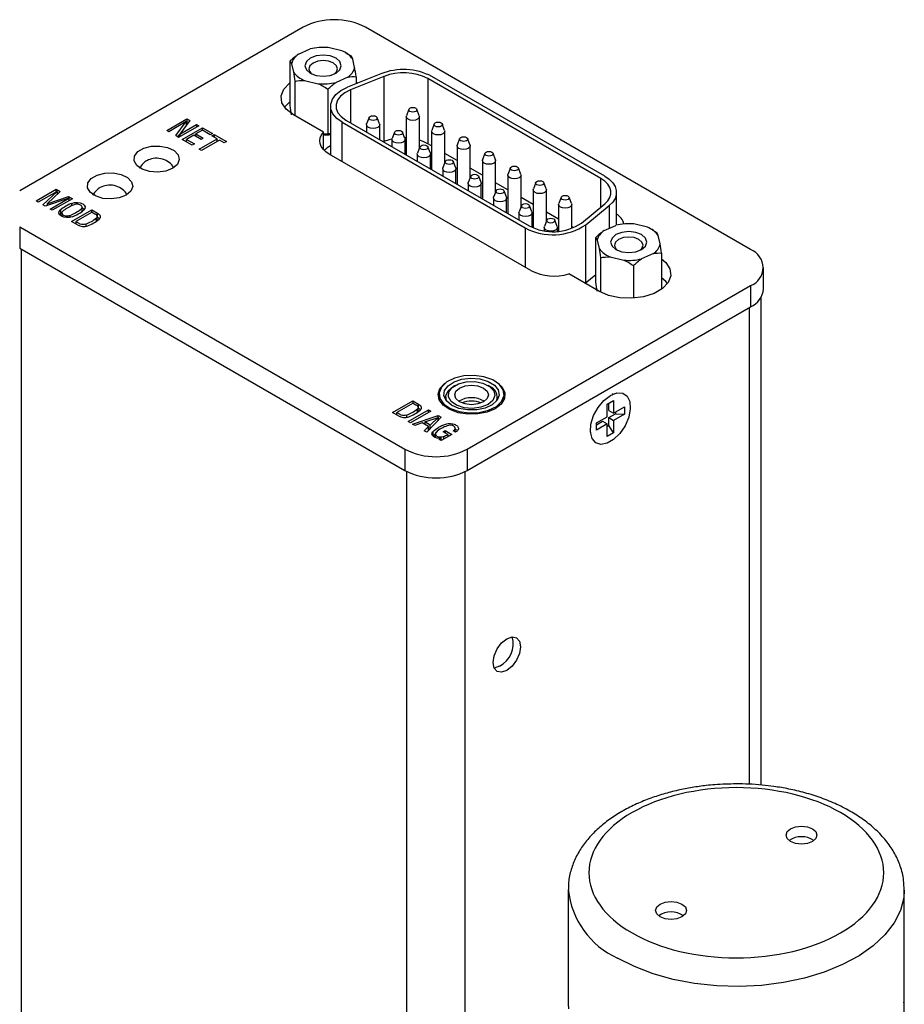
# Model space of a CAD drawing. Header units: inches. Extents: x -0.7 to 12.7, y 0 to 11.9.
# Tile 6 of 6: x 10.3 to 11.6, y 10.4 to 11.9. Entities that reach past the tile are written whole.
import ezdxf

# ---------------------------------------------------------------- set-up
doc = ezdxf.new("R2010")
doc.units = ezdxf.units.IN
doc.header["$MEASUREMENT"] = 0

msp = doc.modelspace()

# ---------------------------------------------------------------- linework, layer by layer
at = {"color": 7, "linetype": 'Continuous', "lineweight": 25}
for p, q in [((10.708, 11.8756), (10.2779, 11.6273)), ((11.3873, 11.5381), (10.8027, 11.8756)), ((10.7011, 11.8348), (10.7189, 11.8427)), ((10.7667, 11.8398), (10.746, 11.8447)), ((10.6886, 11.7566), (10.6886, 11.8244)), ((10.7745, 11.8358), (10.7725, 11.837)), ((10.7813, 11.8315), (10.7743, 11.8355)), ((10.7863, 11.8144), (10.7834, 11.8273)), ((10.6907, 11.8202), (10.6936, 11.8074)), ((10.6957, 11.7935), (10.6957, 11.7413)), ((10.7102, 11.7949), (10.731, 11.7899)), ((10.7759, 11.7999), (10.7581, 11.792)), ((10.8261, 11.805), (10.7754, 11.7845)), ((10.8308, 11.8011), (10.7801, 11.7806)), ((10.7884, 11.8006), (10.7884, 11.7897)), ((10.8308, 11.8011), (10.8308, 11.7021)), ((11.1601, 11.6461), (10.8974, 11.7977)), ((10.8974, 11.7977), (10.8974, 11.6988)), ((11.1659, 11.6494), (10.9032, 11.8011)), ((10.7456, 11.7816), (10.7456, 11.7138)), ((10.7884, 11.7922), (10.7909, 11.7907)), ((10.7497, 11.756), (10.7497, 11.682)), ((10.8685, 11.7511), (10.8648, 11.7413)), ((10.8844, 11.7413), (10.8807, 11.7511)), ((10.501, 11.719), (10.5315, 11.7367)), ((10.5362, 11.734), (10.5208, 11.7132)), ((10.5315, 11.7367), (10.5362, 11.734)), ((10.5315, 11.7367), (10.5315, 11.7302)), ((10.7389, 11.7163), (10.6933, 11.7427)), ((10.7731, 11.7348), (11.051, 11.5743)), ((10.8082, 11.7385), (10.8045, 11.7288)), ((10.8241, 11.7288), (10.8204, 11.7385)), ((10.8646, 11.7401), (10.8646, 11.682)), ((10.8846, 11.6922), (10.8846, 11.7401)), ((10.5042, 11.7171), (10.501, 11.719)), ((10.5305, 11.7323), (10.5042, 11.7171)), ((10.5147, 11.7111), (10.5305, 11.7323)), ((10.5497, 11.7262), (10.5191, 11.7085)), ((10.5208, 11.7132), (10.5465, 11.7281)), ((10.5246, 11.7054), (10.5552, 11.723)), ((10.5305, 11.7323), (10.5305, 11.7263)), ((10.5305, 11.7296), (10.5315, 11.7302)), ((10.5315, 11.7302), (10.5328, 11.7295)), ((10.5552, 11.7192), (10.5454, 11.7136)), ((10.5465, 11.7281), (10.5497, 11.7262)), ((10.5465, 11.7281), (10.5465, 11.7243)), ((10.5552, 11.723), (10.5704, 11.7142)), ((10.5552, 11.7192), (10.5552, 11.723)), ((10.5671, 11.7123), (10.5552, 11.7192)), ((10.7673, 11.7314), (11.0452, 11.571)), ((10.8043, 11.7276), (10.8043, 11.7168)), ((10.8243, 11.7052), (10.8243, 11.7276)), ((10.907, 11.7288), (10.9034, 11.7191)), ((10.9229, 11.7191), (10.9192, 11.7288)), ((10.5191, 11.7085), (10.5147, 11.7111)), ((10.518, 11.7092), (10.5208, 11.7128)), ((10.5208, 11.7132), (10.5208, 11.7095)), ((10.5398, 11.6966), (10.5246, 11.7054)), ((10.5423, 11.7118), (10.5311, 11.7053)), ((10.5311, 11.7053), (10.543, 11.6984)), ((10.5311, 11.7016), (10.5311, 11.7053)), ((10.5534, 11.7054), (10.5423, 11.7118)), ((10.5454, 11.711), (10.5445, 11.7105)), ((10.5454, 11.7136), (10.5565, 11.7072)), ((10.5454, 11.71), (10.5454, 11.7136)), ((10.5501, 11.6906), (10.5774, 11.7064)), ((10.5565, 11.7072), (10.5534, 11.7054)), ((10.581, 11.7043), (10.5537, 11.6886)), ((10.5704, 11.7142), (10.5671, 11.7123)), ((10.5696, 11.7109), (10.5729, 11.7128)), ((10.5774, 11.7064), (10.5696, 11.7109)), ((10.5729, 11.7128), (10.5917, 11.702)), ((10.5729, 11.7128), (10.5729, 11.709)), ((10.5774, 11.7022), (10.5774, 11.7064)), ((10.5774, 11.7038), (10.5787, 11.703)), ((10.5884, 11.7001), (10.581, 11.7043)), ((10.7389, 11.6901), (10.7389, 11.7163)), ((10.7456, 11.7138), (10.7389, 11.7132)), ((10.7497, 11.714), (10.7456, 11.7138)), ((10.8429, 11.7053), (10.8429, 11.6945)), ((10.8468, 11.7163), (10.8431, 11.7065)), ((10.8627, 11.7065), (10.859, 11.7163)), ((10.8646, 11.7075), (10.8623, 11.7075)), ((10.8629, 11.683), (10.8629, 11.7053)), ((10.9031, 11.7179), (10.9031, 11.6597)), ((10.9231, 11.67), (10.9231, 11.7179)), ((10.9456, 11.7066), (10.9419, 11.6968)), ((10.9615, 11.6968), (10.9578, 11.7066)), ((10.5311, 11.7027), (10.5302, 11.7022)), ((10.543, 11.6984), (10.5398, 11.6966)), ((10.5537, 11.6886), (10.5501, 11.6906)), ((10.5917, 11.702), (10.5884, 11.7001)), ((10.8308, 11.7021), (10.8301, 11.7019)), ((10.8853, 11.694), (10.8816, 11.6843)), ((10.9031, 11.6955), (10.8974, 11.6988)), ((10.9012, 11.6843), (10.8975, 11.694)), ((10.9417, 11.6956), (10.9417, 11.6375)), ((10.9617, 11.6477), (10.9617, 11.6956)), ((11.0539, 11.5063), (10.7477, 11.6831)), ((10.8814, 11.6831), (10.8814, 11.6723)), ((10.9014, 11.6607), (10.9014, 11.6831)), ((10.9417, 11.6732), (10.9231, 11.6839)), ((10.9841, 11.6843), (10.9804, 11.6746)), ((11, 11.6746), (10.9963, 11.6843)), ((10.9199, 11.6608), (10.9199, 11.65)), ((10.9238, 11.6718), (10.9202, 11.662)), ((10.9397, 11.662), (10.936, 11.6718)), ((10.9399, 11.6385), (10.9399, 11.6608)), ((10.9802, 11.651), (10.9617, 11.6617)), ((10.9802, 11.6734), (10.9802, 11.6152)), ((11.0002, 11.6255), (11.0002, 11.6734)), ((11.0226, 11.6621), (11.019, 11.6523)), ((11.0385, 11.6523), (11.0349, 11.6621)), ((10.9624, 11.6495), (10.9587, 11.6398)), ((10.9782, 11.6398), (10.9746, 11.6495)), ((11.0188, 11.6511), (11.0188, 11.593)), ((11.0388, 11.6032), (11.0388, 11.6511)), ((10.3028, 11.612), (10.3333, 11.6296)), ((10.3333, 11.6296), (10.3392, 11.6262)), ((10.3333, 11.6257), (10.3333, 11.6296)), ((10.9585, 11.6386), (10.9585, 11.6278)), ((10.9785, 11.6162), (10.9785, 11.6386)), ((11.0188, 11.6287), (11.0002, 11.6394)), ((11.0573, 11.6289), (11.0573, 11.5713)), ((11.0612, 11.6398), (11.0575, 11.6301)), ((11.0771, 11.6301), (11.0734, 11.6398)), ((11.0773, 11.581), (11.0773, 11.6289)), ((10.3346, 11.6264), (10.3061, 11.61)), ((10.3132, 11.6059), (10.3346, 11.6264)), ((10.3524, 11.6161), (10.3167, 11.604)), ((10.3392, 11.6262), (10.3196, 11.6077)), ((10.3196, 11.6077), (10.3522, 11.6187)), ((10.324, 11.5997), (10.3524, 11.6161)), ((10.3579, 11.6154), (10.3274, 11.5978)), ((10.3346, 11.6264), (10.3346, 11.6218)), ((10.3346, 11.6224), (10.335, 11.6222)), ((10.3522, 11.6187), (10.3579, 11.6154)), ((10.3522, 11.6187), (10.3522, 11.616)), ((10.3524, 11.6161), (10.3524, 11.6123)), ((10.997, 11.6163), (10.997, 11.6055)), ((11.0009, 11.6273), (10.9972, 11.6175)), ((11.0168, 11.6175), (11.0131, 11.6273)), ((11.017, 11.594), (11.017, 11.6163)), ((11.0573, 11.6065), (11.0388, 11.6172)), ((11.0997, 11.6176), (11.0961, 11.6079)), ((11.1156, 11.6079), (11.1119, 11.6176)), ((11.1835, 11.5751), (11.1835, 11.6249)), ((10.3061, 11.61), (10.3028, 11.612)), ((10.3167, 11.604), (10.3132, 11.6059)), ((10.3185, 11.6046), (10.3196, 11.6057)), ((10.3196, 11.6077), (10.3196, 11.605)), ((10.3274, 11.5978), (10.324, 11.5997)), ((10.357, 11.6044), (10.357, 11.6083)), ((10.3727, 11.596), (10.3727, 11.6032)), ((11.0394, 11.605), (11.0358, 11.5953)), ((11.0553, 11.5953), (11.0517, 11.605)), ((11.0958, 11.6066), (11.0958, 11.5659)), ((11.1158, 11.5703), (11.1158, 11.6066)), ((11.1304, 11.5783), (11.1659, 11.6076)), ((11.1371, 11.5756), (11.1726, 11.6049)), ((10.3397, 11.5918), (10.3387, 11.5909)), ((10.3397, 11.5983), (10.3397, 11.5918)), ((10.342, 11.5946), (10.342, 11.5884)), ((10.3566, 11.5808), (10.3873, 11.5985)), ((10.3877, 11.5948), (10.363, 11.5805)), ((10.3873, 11.5985), (10.3962, 11.5933)), ((10.3873, 11.5945), (10.3873, 11.5985)), ((10.3944, 11.581), (10.3944, 11.5861)), ((10.3955, 11.582), (10.3955, 11.5884)), ((10.3955, 11.5874), (10.3962, 11.5869)), ((10.3962, 11.5869), (10.3962, 11.5933)), ((11.0355, 11.5941), (11.0355, 11.5833)), ((11.0555, 11.572), (11.0555, 11.5941)), ((11.0958, 11.5842), (11.0773, 11.5949)), ((10.2779, 11.5726), (10.8625, 11.2351)), ((10.2779, 11.5726), (10.2779, 11.5405)), ((10.3656, 11.5756), (10.3566, 11.5808)), ((10.363, 11.5781), (10.3621, 11.5776)), ((10.363, 11.5805), (10.363, 11.5771)), ((10.3781, 11.5767), (10.3781, 11.5735)), ((11.0741, 11.5718), (11.0741, 11.5666)), ((11.078, 11.5828), (11.0743, 11.5731)), ((11.0939, 11.5731), (11.0902, 11.5828)), ((11.0941, 11.5658), (11.0941, 11.5718)), ((11.1183, 11.5713), (11.1158, 11.5727)), ((11.165, 11.567), (11.1828, 11.5749)), ((11.2306, 11.572), (11.2099, 11.577)), ((11.2383, 11.568), (11.2363, 11.5692)), ((11.1525, 11.4888), (11.1525, 11.5566)), ((11.2452, 11.5637), (11.2381, 11.5677)), ((11.2502, 11.5467), (11.2472, 11.5595)), ((10.2779, 11.5405), (10.8625, 11.203)), ((11.1545, 11.5524), (11.1575, 11.5396)), ((11.1595, 11.5257), (11.1595, 11.4736)), ((11.1741, 11.5271), (11.1948, 11.5221)), ((11.2397, 11.5321), (11.2219, 11.5242)), ((11.2522, 11.5328), (11.2522, 11.4779)), ((11.2094, 11.5138), (11.2094, 11.4643)), ((11.4069, 11.4786), (11.4069, 11.5107)), ((11.1571, 11.4749), (11.1115, 11.5012)), ((11.1361, 11.487), (11.1525, 11.5005)), ((10.9572, 11.2351), (11.3873, 11.4834)), ((11.3873, 11.4834), (11.3873, 11.4513)), ((11.4033, 10.7253), (11.4033, 11.4662)), ((10.9572, 11.203), (11.3873, 11.4513)), ((10.9387, 11.3319), (10.9359, 11.3303)), ((10.9916, 11.3303), (10.9888, 11.3319)), ((10.9142, 11.3186), (10.9142, 11.3108)), ((11.0132, 11.3108), (11.0132, 11.3186)), ((11.1787, 11.3189), (11.1771, 11.3182)), ((10.8437, 11.2909), (10.8744, 11.3086)), ((10.8749, 11.3049), (10.8501, 11.2906)), ((10.8744, 11.3086), (10.8834, 11.3034)), ((10.8744, 11.3086), (10.8744, 11.3046)), ((10.8834, 11.297), (10.8834, 11.3034)), ((10.9244, 11.3142), (10.9244, 11.3101)), ((11.0031, 11.3102), (11.0031, 11.3142)), ((11.1697, 11.3034), (11.1792, 11.3089)), ((11.1697, 11.2844), (11.1697, 11.3034)), ((11.1721, 11.294), (11.1721, 11.3048)), ((11.1792, 11.3089), (11.1792, 11.2899)), ((10.8527, 11.2857), (10.8437, 11.2909)), ((10.8493, 11.2877), (10.8501, 11.2882)), ((10.8501, 11.2872), (10.8501, 11.2906)), ((10.8652, 11.2868), (10.8652, 11.2836)), ((10.8674, 11.2772), (10.8982, 11.295)), ((10.9018, 11.2929), (10.871, 11.2751)), ((10.8743, 11.2732), (10.9133, 11.2861)), ((10.8815, 11.2911), (10.8815, 11.2962)), ((10.8826, 11.2921), (10.8826, 11.2985)), ((10.8834, 11.297), (10.8826, 11.2974)), ((10.8982, 11.295), (10.9018, 11.2929)), ((10.8982, 11.2908), (10.8982, 11.295)), ((10.9133, 11.2861), (10.9178, 11.2835)), ((10.9133, 11.2796), (10.9133, 11.2861)), ((11.1721, 11.294), (11.1792, 11.2899)), ((11.1721, 11.283), (11.1824, 11.2889)), ((11.1792, 11.2899), (11.1957, 11.2994)), ((11.1957, 11.2884), (11.1792, 11.2789)), ((11.1824, 11.2918), (11.1824, 11.2889)), ((11.1824, 11.2889), (11.1957, 11.2884)), ((11.1957, 11.2994), (11.1957, 11.2884)), ((10.871, 11.2751), (10.8674, 11.2772)), ((10.8778, 11.2712), (10.8743, 11.2732)), ((10.889, 11.2751), (10.8778, 11.2712)), ((10.8986, 11.2695), (10.889, 11.2751)), ((10.8929, 11.2729), (10.8928, 11.2729)), ((10.8929, 11.2764), (10.9128, 11.2832)), ((10.8929, 11.2764), (10.8929, 11.2728)), ((10.9009, 11.2718), (10.8929, 11.2764)), ((10.9178, 11.2835), (10.8956, 11.2609)), ((10.9128, 11.2832), (10.9009, 11.2718)), ((10.9009, 11.2663), (10.9009, 11.2718)), ((10.9128, 11.2832), (10.9128, 11.2784)), ((10.9133, 11.2796), (10.9128, 11.2794)), ((10.9137, 11.2794), (10.9133, 11.2796)), ((11.1532, 11.2749), (11.1697, 11.2844)), ((11.1532, 11.2721), (11.1626, 11.2775)), ((11.1532, 11.2639), (11.1532, 11.2749)), ((11.1697, 11.2734), (11.1532, 11.2639)), ((11.1626, 11.2775), (11.1697, 11.2734)), ((11.1697, 11.2544), (11.1697, 11.2734)), ((11.1721, 11.2711), (11.1697, 11.2697)), ((11.1721, 11.2711), (11.1721, 11.283)), ((11.1721, 11.283), (11.1792, 11.2789)), ((11.1792, 11.2599), (11.1721, 11.2711)), ((11.1792, 11.2789), (11.1792, 11.2599)), ((10.892, 11.263), (10.8986, 11.2695)), ((10.8956, 11.2609), (10.892, 11.263)), ((10.8986, 11.264), (10.8986, 11.2695)), ((10.8986, 11.2667), (10.9003, 11.2657)), ((10.905, 11.2617), (10.905, 11.2553)), ((10.905, 11.2553), (10.9086, 11.2577)), ((10.9086, 11.2583), (10.9086, 11.2528)), ((10.9338, 11.2574), (10.9178, 11.2482)), ((10.9205, 11.2616), (10.9235, 11.2633)), ((10.9275, 11.2575), (10.9205, 11.2616)), ((10.9235, 11.2633), (10.9338, 11.2574)), ((10.9235, 11.2633), (10.9235, 11.2598)), ((10.9275, 11.2575), (10.9275, 11.2537)), ((10.9394, 11.261), (10.936, 11.263)), ((10.9377, 11.2642), (10.9377, 11.262)), ((10.9391, 11.2612), (10.9391, 11.2668)), ((11.1441, 11.261), (11.1443, 11.2593)), ((11.1792, 11.2599), (11.1697, 11.2544)), ((10.9148, 11.2499), (10.9178, 11.2517)), ((10.9178, 11.2482), (10.9148, 11.2499)), ((10.9178, 11.2482), (10.9178, 11.2517)), ((10.9212, 11.2545), (10.9212, 11.2501)), ((10.9275, 11.2546), (10.9283, 11.2542)), ((10.8625, 11.2351), (10.8625, 11.203)), ((10.9572, 11.2351), (10.9572, 11.203)), ((11.1105, 10.5666), (11.1105, 10.3931)), ((11.6205, 10.3931), (11.6205, 10.5666))]:
    msp.add_line(p, q, dxfattribs=at)
at = {"color": 1, "linetype": 'Continuous', "lineweight": 25}
for p, q in [((10.7801, 11.7806), (10.7801, 11.7308)), ((10.7673, 11.6718), (10.7673, 11.7314)), ((11.1601, 11.6028), (11.1601, 11.6461)), ((11.1726, 11.6049), (11.1726, 11.5704)), ((10.3542, 11.59), (10.3542, 11.5869)), ((11.0452, 11.571), (11.0452, 11.5114)), ((11.1371, 11.4878), (11.1371, 11.5756)), ((10.2802, 11.5392), (10.2802, 10.0257)), ((11.385, 11.45), (11.385, 10.7265)), ((10.8657, 9.6878), (10.8657, 11.2013)), ((10.9541, 9.734), (10.9541, 11.2013))]:
    msp.add_line(p, q, dxfattribs=at)
at = {"color": 7, "linetype": 'Continuous', "lineweight": 25, "flags": 128}
for points in [[(10.713, 11.8234), (10.7109, 11.8173), (10.713, 11.8112), (10.719, 11.8061), (10.7279, 11.8026), (10.7385, 11.8014), (10.749, 11.8026), (10.758, 11.8061), (10.764, 11.8112), (10.766, 11.8173), (10.7639, 11.8234), (10.758, 11.8286), (10.749, 11.832), (10.7385, 11.8332), (10.7279, 11.832), (10.719, 11.8286), (10.713, 11.8234)], [(10.7556, 11.8049), (10.7585, 11.8077), (10.7601, 11.8125), (10.7585, 11.8173), (10.7538, 11.8214), (10.7468, 11.8241), (10.7385, 11.825), (10.7302, 11.8241), (10.7232, 11.8213), (10.7185, 11.8173), (10.7185, 11.8173)], [(10.6933, 11.7427), (10.6824, 11.7511), (10.676, 11.7609), (10.6747, 11.7714), (10.6786, 11.7817), (10.6873, 11.7909), (10.6886, 11.7919)], [(10.7673, 11.7314), (10.7591, 11.7373), (10.7533, 11.7441), (10.7502, 11.7515), (10.7499, 11.759), (10.7525, 11.7664), (10.7578, 11.7734), (10.7655, 11.7795), (10.7754, 11.7845)], [(10.7801, 11.7806), (10.7716, 11.7763), (10.7649, 11.771), (10.7603, 11.765), (10.7581, 11.7586), (10.7583, 11.7521), (10.761, 11.7457), (10.766, 11.7399), (10.7731, 11.7348)], [(10.6886, 11.7629), (10.6873, 11.762), (10.6797, 11.7543)], [(10.879, 11.7529), (10.8804, 11.7517), (10.8809, 11.7503), (10.8804, 11.7489), (10.879, 11.7478), (10.877, 11.747), (10.8746, 11.7467), (10.8722, 11.747), (10.8702, 11.7478), (10.8688, 11.7489), (10.8684, 11.7503), (10.8688, 11.7517), (10.8702, 11.7529), (10.8722, 11.7537), (10.8746, 11.7539), (10.877, 11.7537), (10.879, 11.7529)], [(10.8187, 11.7403), (10.8201, 11.7391), (10.8206, 11.7378), (10.8201, 11.7364), (10.8187, 11.7352), (10.8167, 11.7344), (10.8143, 11.7342), (10.8119, 11.7344), (10.8099, 11.7352), (10.8085, 11.7364), (10.8081, 11.7378), (10.8085, 11.7391), (10.8099, 11.7403), (10.8119, 11.7411), (10.8143, 11.7414), (10.8167, 11.7411), (10.8187, 11.7403)], [(10.8844, 11.7413), (10.8846, 11.7401), (10.8838, 11.7379), (10.8817, 11.736), (10.8784, 11.7348), (10.8746, 11.7343), (10.8708, 11.7348), (10.8675, 11.736), (10.8654, 11.7379), (10.8646, 11.7401), (10.8648, 11.7413)], [(10.8241, 11.7288), (10.8243, 11.7276), (10.8236, 11.7253), (10.8214, 11.7235), (10.8181, 11.7222), (10.8143, 11.7218), (10.8105, 11.7222), (10.8073, 11.7235), (10.8051, 11.7253), (10.8043, 11.7276), (10.8045, 11.7288)], [(10.8573, 11.7181), (10.8587, 11.7169), (10.8591, 11.7155), (10.8587, 11.7141), (10.8573, 11.713), (10.8553, 11.7122), (10.8529, 11.7119), (10.8505, 11.7122), (10.8485, 11.713), (10.8471, 11.7141), (10.8466, 11.7155), (10.8471, 11.7169), (10.8485, 11.7181), (10.8505, 11.7188), (10.8529, 11.7191), (10.8553, 11.7188), (10.8573, 11.7181)], [(10.9229, 11.7191), (10.9231, 11.7179), (10.9224, 11.7157), (10.9202, 11.7138), (10.917, 11.7125), (10.9131, 11.7121), (10.9093, 11.7125), (10.9061, 11.7138), (10.9039, 11.7157), (10.9031, 11.7179), (10.9034, 11.7191)], [(10.9176, 11.7306), (10.9189, 11.7295), (10.9194, 11.7281), (10.9189, 11.7267), (10.9176, 11.7255), (10.9155, 11.7247), (10.9131, 11.7245), (10.9107, 11.7247), (10.9087, 11.7255), (10.9074, 11.7267), (10.9069, 11.7281), (10.9074, 11.7295), (10.9087, 11.7306), (10.9107, 11.7314), (10.9131, 11.7317), (10.9155, 11.7314), (10.9176, 11.7306)], [(10.7477, 11.6831), (10.7427, 11.6865), (10.7386, 11.6904), (10.7356, 11.6945), (10.7339, 11.6989), (10.7333, 11.7034), (10.734, 11.7078), (10.7358, 11.7122), (10.7389, 11.7163)], [(10.8429, 11.7058), (10.8387, 11.7047), (10.8308, 11.7021)], [(10.8627, 11.7065), (10.8629, 11.7053), (10.8621, 11.7031), (10.86, 11.7012), (10.8567, 11.7), (10.8529, 11.6995), (10.8491, 11.7), (10.8458, 11.7012), (10.8436, 11.7031), (10.8429, 11.7053), (10.8431, 11.7065)], [(10.8974, 11.6988), (10.8905, 11.7021), (10.8846, 11.7042)], [(10.9561, 11.7084), (10.9575, 11.7072), (10.9579, 11.7058), (10.9575, 11.7044), (10.9561, 11.7033), (10.9541, 11.7025), (10.9517, 11.7022), (10.9493, 11.7025), (10.9473, 11.7033), (10.9459, 11.7044), (10.9454, 11.7058), (10.9459, 11.7072), (10.9473, 11.7084), (10.9493, 11.7092), (10.9517, 11.7094), (10.9541, 11.7092), (10.9561, 11.7084)], [(10.5101, 11.6615), (10.4997, 11.6574), (10.4873, 11.6557), (10.4748, 11.6567), (10.4637, 11.6603), (10.4557, 11.6659), (10.4516, 11.6728), (10.4522, 11.6801), (10.4573, 11.6868), (10.4663, 11.692), (10.4779, 11.6949), (10.4905, 11.6953), (10.5025, 11.693), (10.5123, 11.6883), (10.5184, 11.6819), (10.5202, 11.6747), (10.5173, 11.6675), (10.5101, 11.6615)], [(10.8958, 11.6958), (10.8972, 11.6947), (10.8976, 11.6933), (10.8972, 11.6919), (10.8958, 11.6907), (10.8938, 11.6899), (10.8914, 11.6897), (10.889, 11.6899), (10.887, 11.6907), (10.8856, 11.6919), (10.8851, 11.6933), (10.8856, 11.6947), (10.887, 11.6958), (10.889, 11.6966), (10.8914, 11.6969), (10.8938, 11.6966), (10.8958, 11.6958)], [(10.9615, 11.6968), (10.9617, 11.6956), (10.9609, 11.6934), (10.9588, 11.6915), (10.9555, 11.6903), (10.9517, 11.6898), (10.9479, 11.6903), (10.9446, 11.6915), (10.9424, 11.6934), (10.9417, 11.6956), (10.9419, 11.6968)], [(10.9012, 11.6843), (10.9014, 11.6831), (10.9006, 11.6809), (10.8985, 11.679), (10.8952, 11.6777), (10.8914, 11.6773), (10.8876, 11.6777), (10.8843, 11.679), (10.8822, 11.6809), (10.8814, 11.6831), (10.8816, 11.6843)], [(10.9344, 11.6736), (10.9357, 11.6724), (10.9362, 11.671), (10.9357, 11.6696), (10.9344, 11.6685), (10.9323, 11.6677), (10.9299, 11.6674), (10.9275, 11.6677), (10.9255, 11.6685), (10.9242, 11.6696), (10.9237, 11.671), (10.9242, 11.6724), (10.9255, 11.6736), (10.9275, 11.6744), (10.9299, 11.6746), (10.9323, 11.6744), (10.9344, 11.6736)], [(11, 11.6746), (11.0002, 11.6734), (10.9995, 11.6712), (10.9973, 11.6693), (10.994, 11.668), (10.9902, 11.6676), (10.9864, 11.668), (10.9831, 11.6693), (10.981, 11.6712), (10.9802, 11.6734), (10.9804, 11.6746)], [(10.9946, 11.6861), (10.996, 11.685), (10.9965, 11.6836), (10.996, 11.6822), (10.9946, 11.681), (10.9926, 11.6802), (10.9902, 11.68), (10.9878, 11.6802), (10.9858, 11.681), (10.9844, 11.6822), (10.984, 11.6836), (10.9844, 11.685), (10.9858, 11.6861), (10.9878, 11.6869), (10.9902, 11.6872), (10.9926, 11.6869), (10.9946, 11.6861)], [(10.9397, 11.662), (10.9399, 11.6608), (10.9392, 11.6586), (10.937, 11.6567), (10.9338, 11.6555), (10.9299, 11.655), (10.9261, 11.6555), (10.9229, 11.6567), (10.9207, 11.6586), (10.9199, 11.6608), (10.9202, 11.662)], [(11.0332, 11.6639), (11.0345, 11.6627), (11.035, 11.6613), (11.0345, 11.6599), (11.0332, 11.6588), (11.0311, 11.658), (11.0288, 11.6577), (11.0264, 11.658), (11.0243, 11.6588), (11.023, 11.6599), (11.0225, 11.6613), (11.023, 11.6627), (11.0243, 11.6639), (11.0264, 11.6647), (11.0288, 11.6649), (11.0311, 11.6647), (11.0332, 11.6639)], [(10.4394, 11.6207), (10.429, 11.6166), (10.4166, 11.6149), (10.4041, 11.6159), (10.393, 11.6195), (10.3849, 11.6251), (10.3809, 11.632), (10.3815, 11.6393), (10.3866, 11.646), (10.3956, 11.6512), (10.4072, 11.6541), (10.4198, 11.6545), (10.4318, 11.6521), (10.4415, 11.6475), (10.4477, 11.6411), (10.4495, 11.6338), (10.4466, 11.6267), (10.4394, 11.6207)], [(10.9729, 11.6513), (10.9742, 11.6502), (10.9747, 11.6488), (10.9742, 11.6474), (10.9729, 11.6462), (10.9709, 11.6454), (10.9685, 11.6452), (10.9661, 11.6454), (10.9641, 11.6462), (10.9627, 11.6474), (10.9622, 11.6488), (10.9627, 11.6502), (10.9641, 11.6513), (10.9661, 11.6521), (10.9685, 11.6524), (10.9709, 11.6521), (10.9729, 11.6513)], [(11.0385, 11.6523), (11.0388, 11.6511), (11.038, 11.6489), (11.0358, 11.647), (11.0326, 11.6458), (11.0288, 11.6453), (11.0249, 11.6458), (11.0217, 11.647), (11.0195, 11.6489), (11.0188, 11.6511), (11.019, 11.6523)], [(11.1659, 11.6076), (11.1705, 11.6122), (11.1736, 11.6171), (11.1751, 11.6222), (11.1751, 11.6275), (11.1736, 11.6326), (11.1705, 11.6375), (11.1659, 11.6421), (11.1601, 11.6461)], [(11.1659, 11.6494), (11.1726, 11.6448), (11.1779, 11.6395), (11.1815, 11.6339), (11.1833, 11.6279), (11.1833, 11.6218), (11.1815, 11.6159), (11.1779, 11.6102), (11.1726, 11.6049)], [(10.9782, 11.6398), (10.9785, 11.6386), (10.9777, 11.6364), (10.9755, 11.6345), (10.9723, 11.6332), (10.9685, 11.6328), (10.9646, 11.6332), (10.9614, 11.6345), (10.9592, 11.6364), (10.9585, 11.6386), (10.9587, 11.6398)], [(11.0114, 11.6291), (11.0128, 11.6279), (11.0133, 11.6265), (11.0128, 11.6251), (11.0114, 11.624), (11.0094, 11.6232), (11.007, 11.6229), (11.0046, 11.6232), (11.0026, 11.624), (11.0012, 11.6251), (11.0008, 11.6265), (11.0012, 11.6279), (11.0026, 11.6291), (11.0046, 11.6299), (11.007, 11.6301), (11.0094, 11.6299), (11.0114, 11.6291)], [(11.0771, 11.6301), (11.0773, 11.6289), (11.0765, 11.6267), (11.0744, 11.6248), (11.0711, 11.6235), (11.0673, 11.6231), (11.0635, 11.6235), (11.0602, 11.6248), (11.0581, 11.6267), (11.0573, 11.6289), (11.0575, 11.6301)], [(11.0717, 11.6416), (11.0731, 11.6405), (11.0735, 11.6391), (11.0731, 11.6377), (11.0717, 11.6365), (11.0697, 11.6357), (11.0673, 11.6355), (11.0649, 11.6357), (11.0629, 11.6365), (11.0615, 11.6377), (11.061, 11.6391), (11.0615, 11.6405), (11.0629, 11.6416), (11.0649, 11.6424), (11.0673, 11.6427), (11.0697, 11.6424), (11.0717, 11.6416)], [(11.0168, 11.6175), (11.017, 11.6163), (11.0162, 11.6141), (11.0141, 11.6122), (11.0108, 11.611), (11.007, 11.6105), (11.0032, 11.611), (10.9999, 11.6122), (10.9978, 11.6141), (10.997, 11.6163), (10.9972, 11.6175)], [(11.1102, 11.6194), (11.1116, 11.6182), (11.1121, 11.6168), (11.1116, 11.6155), (11.1102, 11.6143), (11.1082, 11.6135), (11.1058, 11.6132), (11.1034, 11.6135), (11.1014, 11.6143), (11.1001, 11.6155), (11.0996, 11.6168), (11.1001, 11.6182), (11.1014, 11.6194), (11.1034, 11.6202), (11.1058, 11.6204), (11.1082, 11.6202), (11.1102, 11.6194)], [(10.357, 11.6083), (10.3611, 11.6094), (10.3655, 11.6096), (10.3698, 11.6089), (10.3735, 11.6074), (10.376, 11.6053), (10.3772, 11.6028), (10.3768, 11.6003), (10.375, 11.5979)], [(10.376, 11.5989), (10.3735, 11.601), (10.3727, 11.6014)], [(11.05, 11.6068), (11.0513, 11.6057), (11.0518, 11.6043), (11.0513, 11.6029), (11.05, 11.6017), (11.0479, 11.6009), (11.0455, 11.6007), (11.0432, 11.6009), (11.0411, 11.6017), (11.0398, 11.6029), (11.0393, 11.6043), (11.0398, 11.6057), (11.0411, 11.6068), (11.0432, 11.6076), (11.0455, 11.6079), (11.0479, 11.6076), (11.05, 11.6068)], [(11.1156, 11.6079), (11.1158, 11.6066), (11.1151, 11.6044), (11.1129, 11.6025), (11.1097, 11.6013), (11.1058, 11.6009), (11.102, 11.6013), (11.0988, 11.6025), (11.0966, 11.6044), (11.0958, 11.6066), (11.0961, 11.6079)], [(10.3576, 11.5879), (10.3536, 11.5868), (10.3491, 11.5866), (10.3448, 11.5873), (10.3412, 11.5888), (10.3386, 11.5909), (10.3375, 11.5934), (10.3378, 11.5959), (10.3397, 11.5983)], [(10.342, 11.5938), (10.3414, 11.5933), (10.3397, 11.5918)], [(10.3962, 11.5933), (10.3977, 11.5924), (10.3989, 11.5914), (10.3997, 11.5903), (10.4002, 11.5891), (10.4003, 11.5878), (10.4001, 11.5866), (10.3995, 11.5854), (10.3986, 11.5843)], [(11.0553, 11.5953), (11.0555, 11.5941), (11.0548, 11.5919), (11.0526, 11.59), (11.0494, 11.5887), (11.0455, 11.5883), (11.0417, 11.5887), (11.0385, 11.59), (11.0363, 11.5919), (11.0355, 11.5941), (11.0358, 11.5953)], [(11.0885, 11.5846), (11.0899, 11.5834), (11.0903, 11.582), (11.0899, 11.5807), (11.0885, 11.5795), (11.0865, 11.5787), (11.0841, 11.5784), (11.0817, 11.5787), (11.0797, 11.5795), (11.0783, 11.5807), (11.0778, 11.582), (11.0783, 11.5834), (11.0797, 11.5846), (11.0817, 11.5854), (11.0841, 11.5856), (11.0865, 11.5854), (11.0885, 11.5846)], [(11.0939, 11.5731), (11.0941, 11.5718), (11.0933, 11.5696), (11.0912, 11.5677), (11.0879, 11.5665), (11.0841, 11.5661), (11.0803, 11.5665), (11.077, 11.5677), (11.0748, 11.5696), (11.0741, 11.5718), (11.0743, 11.5731)], [(11.1769, 11.5556), (11.1748, 11.5495), (11.1769, 11.5435), (11.1829, 11.5383), (11.1918, 11.5348), (11.2024, 11.5336), (11.2129, 11.5349), (11.2218, 11.5383), (11.2278, 11.5435), (11.2299, 11.5496), (11.2278, 11.5556), (11.2218, 11.5608), (11.2129, 11.5642), (11.2023, 11.5655), (11.1918, 11.5642), (11.1829, 11.5608), (11.1769, 11.5556)], [(11.2195, 11.5371), (11.2224, 11.5399), (11.224, 11.5447), (11.2223, 11.5495), (11.2177, 11.5536), (11.2106, 11.5563), (11.2023, 11.5572), (11.1941, 11.5563), (11.187, 11.5536), (11.1823, 11.5495)], [(11.2522, 11.5241), (11.2585, 11.5187), (11.2648, 11.5089), (11.2661, 11.4984), (11.2623, 11.4881), (11.2535, 11.4789), (11.2407, 11.4715), (11.2247, 11.4664), (11.2069, 11.4642), (11.1887, 11.4649), (11.1717, 11.4686), (11.1571, 11.4749)], [(11.2612, 11.4866), (11.2585, 11.4898), (11.2522, 11.4952)], [(11.0094, 11.3077), (11.0131, 11.3164), (11.0118, 11.3253), (11.0059, 11.3335), (10.9958, 11.3403), (10.9826, 11.345), (10.9676, 11.3471), (10.9521, 11.3464), (10.9378, 11.3429), (10.9261, 11.3371), (10.918, 11.3295), (10.9144, 11.3208), (10.9156, 11.3119), (10.9215, 11.3036), (10.9316, 11.2969), (10.9448, 11.2922), (10.9598, 11.2901), (10.9753, 11.2908), (10.9896, 11.2942), (11.0014, 11.3), (11.0094, 11.3077)], [(10.9996, 11.2966), (10.9874, 11.2914), (10.9732, 11.2886), (10.958, 11.2882), (10.9434, 11.2905), (10.9306, 11.2951), (10.9207, 11.3018), (10.9147, 11.3098), (10.913, 11.3185), (10.9158, 11.327), (10.9228, 11.3348), (10.9239, 11.3355)], [(11.0025, 11.3093), (10.9952, 11.3025), (10.9845, 11.2975), (10.9715, 11.2948), (10.9577, 11.2946), (10.9445, 11.297), (10.9334, 11.3018), (10.9256, 11.3084), (10.9219, 11.3161), (10.9228, 11.324), (10.9281, 11.3314), (10.9372, 11.3374), (10.9492, 11.3414), (10.9628, 11.3428), (10.9765, 11.3417), (10.9888, 11.338), (10.9984, 11.3323), (11.0042, 11.325), (11.0056, 11.3171), (11.0025, 11.3093)], [(10.9257, 11.3082), (10.9257, 11.3083), (10.9245, 11.3162), (10.928, 11.3238), (10.9359, 11.3303)], [(10.9888, 11.3029), (10.978, 11.2987), (10.9654, 11.297), (10.9525, 11.298), (10.9411, 11.3017), (10.9328, 11.3075), (10.9286, 11.3146), (10.9292, 11.3221), (10.9345, 11.329), (10.9437, 11.3343), (10.9556, 11.3373), (10.9686, 11.3377), (10.981, 11.3353), (10.991, 11.3305), (10.9973, 11.3239), (10.9991, 11.3165), (10.9961, 11.3091), (10.9888, 11.3029)], [(10.9818, 11.307), (10.9735, 11.3038), (10.9637, 11.3026), (10.9539, 11.3038), (10.9456, 11.307), (10.9401, 11.3118), (10.9381, 11.3174), (10.9401, 11.3231), (10.9456, 11.3279), (10.9539, 11.3311), (10.9637, 11.3322), (10.9735, 11.3311), (10.9818, 11.3279), (10.9874, 11.3231), (10.9893, 11.3174), (10.9874, 11.3118), (10.9818, 11.307)], [(11.0036, 11.3355), (11.0103, 11.3291), (11.0142, 11.3206), (11.0136, 11.3119), (11.0086, 11.3037), (10.9996, 11.2966)], [(11.1744, 11.3168), (11.1843, 11.3206), (11.1931, 11.3201), (11.1999, 11.3156), (11.2039, 11.3073), (11.2047, 11.2963), (11.2023, 11.2836), (11.1968, 11.2708), (11.1889, 11.2591), (11.1794, 11.2499), (11.1694, 11.2441), (11.16, 11.2424), (11.1521, 11.245), (11.1466, 11.2515), (11.1441, 11.2613), (11.145, 11.2733), (11.149, 11.2862), (11.1558, 11.2986), (11.1646, 11.3092), (11.1744, 11.3168)], [(10.8834, 11.3034), (10.8848, 11.3025), (10.886, 11.3015), (10.8868, 11.3003), (10.8873, 11.2991), (10.8875, 11.2979), (10.8872, 11.2967), (10.8866, 11.2955), (10.8857, 11.2944)], [(10.9377, 11.2642), (10.9389, 11.2656), (10.9391, 11.2672), (10.9384, 11.2687), (10.9369, 11.27), (10.9347, 11.2709), (10.932, 11.2714), (10.9293, 11.2713), (10.9268, 11.2706)], [(10.9178, 11.2517), (10.9145, 11.2516), (10.9112, 11.252), (10.9083, 11.253), (10.9059, 11.2543), (10.9043, 11.256), (10.9036, 11.2579), (10.9038, 11.2599), (10.905, 11.2617)], [(10.9098, 11.2607), (10.9088, 11.2593), (10.9087, 11.2577), (10.9095, 11.2562), (10.9111, 11.255), (10.9134, 11.2541), (10.916, 11.2537), (10.9187, 11.2538), (10.9212, 11.2545)], [(11.0172, 10.9474), (11.0252, 10.9502), (11.0319, 10.9489), (11.0365, 10.9436), (11.0381, 10.9353), (11.0365, 10.9252), (11.0319, 10.9148), (11.0252, 10.9056), (11.0172, 10.8992), (11.0092, 10.8964), (11.0024, 10.8977), (10.9979, 10.9029), (10.9963, 10.9112), (10.9979, 10.9214), (11.0024, 10.9318), (11.0092, 10.9409), (11.0172, 10.9474)], [(11.0062, 10.9055), (10.9982, 10.9027), (10.998, 10.9027)], [(11.4479, 10.6397), (11.4428, 10.6441), (11.441, 10.6493), (11.4428, 10.6545), (11.4479, 10.6589), (11.4555, 10.6618), (11.4645, 10.6628), (11.4735, 10.6618), (11.4811, 10.6589), (11.4862, 10.6545), (11.488, 10.6493), (11.4862, 10.6441), (11.4811, 10.6397), (11.4735, 10.6367), (11.4645, 10.6357), (11.4555, 10.6367), (11.4479, 10.6397)], [(11.2831, 10.5446), (11.2882, 10.5402), (11.29, 10.535), (11.2882, 10.5298), (11.2831, 10.5254), (11.2755, 10.5224), (11.2665, 10.5214), (11.2575, 10.5224), (11.2499, 10.5254), (11.2448, 10.5298), (11.243, 10.535), (11.2448, 10.5402), (11.2499, 10.5446), (11.2575, 10.5475), (11.2665, 10.5485), (11.2755, 10.5475), (11.2831, 10.5446)]]:
    msp.add_lwpolyline(points, dxfattribs=at)
at = {"color": 1, "linetype": 'Continuous', "lineweight": 25, "flags": 128}
for points in [[(11.6205, 10.5657), (11.6196, 10.5543), (11.6145, 10.5349), (11.605, 10.516), (11.5912, 10.498), (11.5733, 10.4813), (11.5518, 10.466), (11.5269, 10.4526), (11.4991, 10.4412), (11.469, 10.432), (11.437, 10.4253), (11.4037, 10.421), (11.3698, 10.4194), (11.3358, 10.4204), (11.3023, 10.424), (11.2699, 10.4301), (11.2393, 10.4387), (11.2109, 10.4496), (11.1852, 10.4625)], [(11.1105, 10.3931), (11.1108, 10.3857)], [(11.6205, 10.3906), (11.6205, 10.3931)]]:
    msp.add_lwpolyline(points, dxfattribs=at)
at = {"color": 7, "linetype": 'Continuous', "lineweight": 25}
for centre, radius, start, end in [((10.7554, 11.7842), 0.1029, 62.6097, 117.3903), ((10.7385, 11.7645), 0.0806, 84.6523, 104.0666), ((10.7539, 11.8055), 0.0366, 36.5664, 69.5678), ((10.7139, 11.8146), 0.0239, 122.3157, 166.4249), ((10.7256, 11.8124), 0.00868, 145.7587, 240.1858), ((10.7631, 11.82), 0.0239, 302.3157, 346.4249), ((10.8603, 11.7172), 0.0942, 62.9112, 111.3061), ((10.723, 11.8292), 0.0366, 216.5664, 249.5678), ((10.8604, 11.7253), 0.0813, 62.9112, 111.3061), ((10.7385, 11.8701), 0.0806, 264.6523, 284.0666), ((10.7385, 11.7939), 0.0818, 270.2309, 277.8468), ((10.7679, 11.6593), 0.0404, 116.7936, 133.3944), ((10.375, 11.5571), 0.0542, 109.3489, 130.6457), ((10.3397, 11.6391), 0.0542, 289.3489, 310.6457), ((10.3601, 11.6268), 0.0532, 289.7741, 310.2205), ((10.3632, 11.6255), 0.0542, 289.3489, 310.6457), ((10.3922, 11.5788), 0.00908, 41.4996, 63.7619), ((11.171, 11.5708), 0.0247, 14.4988, 59.5566), ((10.3749, 11.5926), 0.0194, 241.1411, 289.0397), ((11.0873, 11.6498), 0.0893, 241.902, 303.8807), ((11.0874, 11.6424), 0.0772, 241.902, 303.8807), ((11.2023, 11.4968), 0.0806, 84.6523, 104.0666), ((11.2178, 11.5377), 0.0366, 36.5664, 69.5678), ((11.1777, 11.5468), 0.0239, 122.3157, 166.4249), ((11.1869, 11.5614), 0.0366, 216.5664, 249.5678), ((11.1895, 11.5446), 0.00868, 145.7587, 240.1858), ((11.227, 11.5523), 0.0239, 302.3157, 346.4249), ((11.2023, 11.6023), 0.0806, 264.6523, 284.0666), ((11.3769, 11.5107), 0.0292, 290.7834, 69.2166), ((11.089, 11.575), 0.0771, 242.926, 286.9437), ((11.3734, 11.4819), 0.0337, 294.3747, 354.3052), ((10.9852, 11.314), 0.0175, 341.049, 68.7585), ((10.9637, 11.2766), 0.0367, 58.1332, 121.8668), ((10.9637, 11.2672), 0.0409, 68.8035, 111.1965), ((10.862, 11.3027), 0.0194, 241.1411, 289.0397), ((10.8472, 11.3368), 0.0532, 289.7741, 310.2205), ((10.8504, 11.3355), 0.0542, 289.3489, 310.6457), ((10.8794, 11.2888), 0.00908, 41.4996, 63.7619), ((10.9401, 11.2282), 0.0444, 107.4117, 132.9739), ((10.9108, 11.2841), 0.0314, 289.2779, 302.0579), ((10.9118, 11.2983), 0.0429, 304.4895, 307.2189), ((10.9324, 11.2727), 0.0137, 300.8052, 324.1076), ((10.9099, 11.3265), 0.1029, 242.6097, 297.3903), ((10.9099, 11.2943), 0.1029, 242.6097, 297.3903), ((10.9885, 10.9396), 0.0384, 297.4664, 16.0623), ((11.4645, 10.6138), 0.0331, 55.4497, 124.5503), ((11.2665, 10.4995), 0.0331, 55.4497, 124.5503)]:
    msp.add_arc(centre, radius, start, end, dxfattribs=at)
at = {"color": 1, "linetype": 'Continuous', "lineweight": 25}
msp.add_arc((11.2383, 10.5794), 0.1284, 185.7644, 245.581, dxfattribs=at)
at = {"color": 7, "linetype": 'Continuous', "lineweight": 25}
for points in [[(10.7011, 11.8348), (10.6967, 11.8318), (10.6926, 11.8283), (10.6886, 11.8244)], [(10.6886, 11.8244), (10.6893, 11.8236), (10.6899, 11.8223), (10.6907, 11.8202)], [(10.7834, 11.8273), (10.7826, 11.8294), (10.782, 11.8307), (10.7813, 11.8315)], [(10.7884, 11.8006), (10.7877, 11.8055), (10.787, 11.8102), (10.7863, 11.8144)], [(10.6936, 11.8074), (10.6943, 11.8032), (10.695, 11.7985), (10.6957, 11.7935)], [(10.6957, 11.7935), (10.7003, 11.7945), (10.7052, 11.795), (10.7102, 11.7949)], [(10.7759, 11.7999), (10.7802, 11.8008), (10.7844, 11.8009), (10.7884, 11.8006)], [(10.731, 11.7899), (10.7361, 11.7876), (10.7409, 11.7848), (10.7456, 11.7816)], [(10.7456, 11.7816), (10.7496, 11.7854), (10.7537, 11.789), (10.7581, 11.792)], [(10.6907, 11.7427), (10.6899, 11.7469), (10.6893, 11.7516), (10.6886, 11.7566)], [(11.165, 11.567), (11.1606, 11.564), (11.1565, 11.5605), (11.1525, 11.5566)], [(11.1525, 11.5566), (11.1531, 11.5558), (11.1538, 11.5545), (11.1545, 11.5524)], [(11.2472, 11.5595), (11.2465, 11.5616), (11.2458, 11.5629), (11.2452, 11.5637)], [(11.1575, 11.5396), (11.1582, 11.5354), (11.1589, 11.5307), (11.1595, 11.5257)], [(11.2522, 11.5328), (11.2516, 11.5378), (11.2509, 11.5425), (11.2502, 11.5467)], [(11.1595, 11.5257), (11.1642, 11.5267), (11.169, 11.5273), (11.1741, 11.5271)], [(11.2094, 11.5138), (11.2134, 11.5177), (11.2176, 11.5212), (11.2219, 11.5242)], [(11.2397, 11.5321), (11.2441, 11.533), (11.2482, 11.5331), (11.2522, 11.5328)], [(11.1948, 11.5221), (11.1999, 11.5199), (11.2047, 11.517), (11.2094, 11.5138)], [(11.1545, 11.475), (11.1538, 11.4792), (11.1531, 11.4839), (11.1525, 11.4888)]]:
    msp.add_open_spline(points, degree=3, dxfattribs=at)
for points, knots in [([(10.5113, 11.6624), (10.5109, 11.6632), (10.509, 11.6671), (10.5025, 11.6724), (10.4922, 11.6769), (10.4809, 11.6771), (10.4717, 11.6738), (10.4643, 11.6687), (10.4612, 11.6641), (10.4593, 11.6615)], [0, 0, 0, 0, 0.040175, 0.209071, 0.386341, 0.573278, 0.735374, 0.849176, 1, 1, 1, 1]), ([(10.4406, 11.6216), (10.4402, 11.6223), (10.4383, 11.6263), (10.4318, 11.6316), (10.4215, 11.636), (10.4102, 11.6362), (10.401, 11.633), (10.3936, 11.6278), (10.3904, 11.6233), (10.3886, 11.6207)], [0, 0, 0, 0, 0.040175, 0.209071, 0.386341, 0.573278, 0.735374, 0.849176, 1, 1, 1, 1]), ([(10.3605, 11.6062), (10.3544, 11.6038), (10.349, 11.6008), (10.3441, 11.5969), (10.3436, 11.5965), (10.3426, 11.5956), (10.3423, 11.595), (10.3419, 11.5938), (10.342, 11.5932), (10.3425, 11.5921), (10.343, 11.5915), (10.3441, 11.5906), (10.3448, 11.5903), (10.3464, 11.5896), (10.3474, 11.5894), (10.3495, 11.5892), (10.3505, 11.5892), (10.3525, 11.5895), (10.3534, 11.5897), (10.3542, 11.59)], [0, 0, 0, 0, 0.5, 0.5, 0.5625, 0.5625, 0.625, 0.625, 0.6875, 0.6875, 0.75, 0.75, 0.8125, 0.8125, 0.875, 0.875, 0.9375, 0.9375, 1, 1, 1, 1]), ([(10.3542, 11.59), (10.3603, 11.5924), (10.3657, 11.5954), (10.3706, 11.5993), (10.3711, 11.5997), (10.3721, 11.6006), (10.3724, 11.6012), (10.3727, 11.6023), (10.3727, 11.603), (10.3722, 11.6041), (10.3717, 11.6047), (10.3706, 11.6056), (10.3699, 11.6059), (10.3682, 11.6065), (10.3672, 11.6068), (10.3652, 11.607), (10.3641, 11.607), (10.3621, 11.6067), (10.3612, 11.6065), (10.3605, 11.6062)], [0, 0, 0, 0, 0.5, 0.5, 0.5625, 0.5625, 0.625, 0.625, 0.6875, 0.6875, 0.75, 0.75, 0.8125, 0.8125, 0.875, 0.875, 0.9375, 0.9375, 1, 1, 1, 1]), ([(10.3877, 11.5948), (10.3888, 11.5942), (10.3903, 11.5933), (10.3918, 11.5925), (10.3929, 11.5919), (10.3934, 11.5916), (10.3947, 11.5905), (10.3954, 11.5896), (10.3956, 11.5878), (10.3951, 11.5869), (10.3944, 11.5861)], [0, 0, 0, 0, 0.25, 0.375, 0.375, 0.5, 0.5, 0.75, 0.75, 1, 1, 1, 1]), ([(10.3781, 11.5767), (10.3769, 11.5763), (10.3754, 11.5761), (10.3724, 11.5761), (10.3709, 11.5764), (10.3691, 11.5771), (10.3686, 11.5773), (10.3675, 11.578), (10.3658, 11.5789), (10.3641, 11.5799), (10.363, 11.5805)], [0, 0, 0, 0, 0.25, 0.25, 0.5, 0.5, 0.625, 0.625, 0.75, 1, 1, 1, 1]), ([(10.8749, 11.3049), (10.8759, 11.3043), (10.8774, 11.3034), (10.879, 11.3025), (10.88, 11.3019), (10.8805, 11.3016), (10.8819, 11.3006), (10.8825, 11.2997), (10.8827, 11.2978), (10.8823, 11.2969), (10.8815, 11.2962)], [0, 0, 0, 0, 0.25, 0.375, 0.375, 0.5, 0.5, 0.75, 0.75, 1, 1, 1, 1]), ([(10.8652, 11.2868), (10.864, 11.2864), (10.8625, 11.2861), (10.8595, 11.2862), (10.858, 11.2864), (10.8562, 11.2871), (10.8557, 11.2874), (10.8546, 11.288), (10.8529, 11.289), (10.8512, 11.29), (10.8501, 11.2906)], [0, 0, 0, 0, 0.25, 0.25, 0.5, 0.5, 0.625, 0.625, 0.75, 1, 1, 1, 1]), ([(10.905, 11.2617), (10.9073, 11.264), (10.9101, 11.2663), (10.9151, 11.2692), (10.9169, 11.2701), (10.9196, 11.2714), (10.9206, 11.2718), (10.9225, 11.2725), (10.9235, 11.2729), (10.9267, 11.2738), (10.9294, 11.2741), (10.9331, 11.2739), (10.9344, 11.2737), (10.9366, 11.2731), (10.9377, 11.2728), (10.9405, 11.2715), (10.9421, 11.2703), (10.9438, 11.2676), (10.944, 11.266), (10.9435, 11.2647)], [0, 0, 0, 0, 0.25, 0.25, 0.375, 0.375, 0.4375, 0.4375, 0.5, 0.5, 0.625, 0.625, 0.6875, 0.6875, 0.75, 0.75, 0.875, 0.875, 1, 1, 1, 1]), ([(10.9386, 11.2659), (10.9396, 11.2655), (10.9406, 11.265), (10.9413, 11.2643), (10.9413, 11.2642)], [0, 0, 0, 0, 0.909929, 1, 1, 1, 1]), ([(11.3655, 10.727), (11.3547, 10.7268), (11.3394, 10.7265), (11.3171, 10.7243), (11.2983, 10.7217), (11.2765, 10.7175), (11.2545, 10.7117), (11.2326, 10.7044), (11.2113, 10.6956), (11.1912, 10.6851), (11.1726, 10.6732), (11.1558, 10.6597), (11.1412, 10.6448), (11.129, 10.6286), (11.1194, 10.611), (11.1132, 10.5923), (11.1103, 10.5772), (11.1108, 10.5686), (11.1109, 10.5666)], [0, 0, 0, 0, 0.0835055, 0.1175106, 0.1736973, 0.2316549, 0.2934521, 0.3575162, 0.4232618, 0.4902499, 0.558204, 0.6269052, 0.6961294, 0.7657154, 0.8356124, 0.9060592, 0.9777605, 1, 1, 1, 1]), ([(11.2073, 10.5008), (11.1653, 10.525), (11.1418, 10.5579), (11.1418, 10.6264), (11.1653, 10.6592), (11.2493, 10.7077), (11.3062, 10.7213), (11.4249, 10.7213), (11.4818, 10.7077), (11.5657, 10.6592), (11.5893, 10.6264), (11.5893, 10.5579), (11.5657, 10.525), (11.4818, 10.4766), (11.4249, 10.4629), (11.3062, 10.4629), (11.2493, 10.4766), (11.2073, 10.5008)], [0, 0, 0, 0, 0.125, 0.125, 0.25, 0.25, 0.375, 0.375, 0.5, 0.5, 0.625, 0.625, 0.75, 0.75, 0.875, 0.875, 1, 1, 1, 1]), ([(11.6202, 10.5654), (11.6201, 10.5706), (11.6201, 10.583), (11.6152, 10.6018), (11.6066, 10.6212), (11.5947, 10.6391), (11.5796, 10.6558), (11.5616, 10.671), (11.5412, 10.6844), (11.5187, 10.6961), (11.4948, 10.7059), (11.4702, 10.7136), (11.4461, 10.7193), (11.4244, 10.723), (11.4041, 10.7254), (11.3851, 10.7268), (11.3719, 10.7269), (11.3655, 10.727)], [0, 0, 0, 0, 0.056028, 0.134083, 0.206758, 0.28092, 0.356186, 0.431843, 0.507231, 0.581778, 0.655074, 0.726344, 0.79335, 0.852931, 0.898867, 0.951411, 1, 1, 1, 1]), ([(11.3655, 10.2327), (11.3764, 10.2329), (11.3917, 10.2332), (11.414, 10.2354), (11.4328, 10.238), (11.4545, 10.2422), (11.4766, 10.2479), (11.4985, 10.2552), (11.5197, 10.2641), (11.5398, 10.2745), (11.5584, 10.2865), (11.5752, 10.3), (11.5899, 10.3148), (11.6021, 10.3311), (11.6116, 10.3486), (11.6178, 10.3674), (11.6208, 10.3832), (11.6202, 10.3926), (11.62, 10.3955)], [0, 0, 0, 0, 0.0828018, 0.1165202, 0.1722334, 0.2297025, 0.2909788, 0.3545031, 0.4196945, 0.486118, 0.5534994, 0.6216215, 0.6902623, 0.7592618, 0.8285697, 0.8984228, 0.9695198, 1, 1, 1, 1])]:
    msp.add_open_spline(points, degree=3, knots=knots, dxfattribs=at)

doc.saveas('drawing.dxf')
